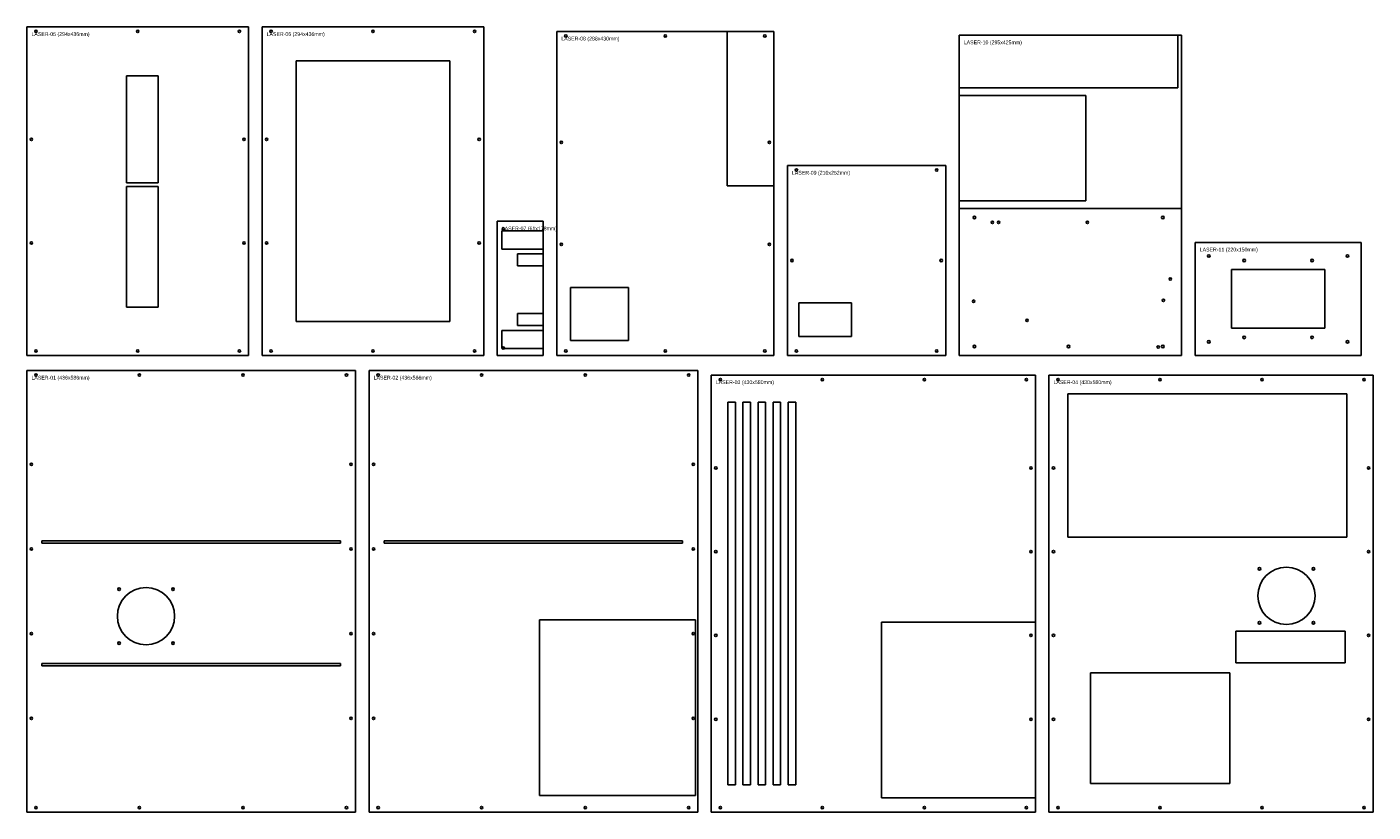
# Model space of a CAD drawing. Header units: metres. Extents: x 0 to 1786, y 0 to 1042.
import ezdxf

# ---------------------------------------------------------------- set-up
doc = ezdxf.new("R2010")
doc.units = ezdxf.units.M

msp = doc.modelspace()

# ---------------------------------------------------------------- linework, layer by layer
at = {"layer": 'CORTE_EXTERNO'}
for p, q in [((294, 1042), (0, 1042)), ((0, 1042), (0, 606)), ((294, 606), (294, 1042)), ((606, 1042), (312, 1042)), ((312, 1042), (312, 606)), ((606, 606), (606, 1042)), ((991, 1036), (703, 1036)), ((703, 1036), (703, 606)), ((991, 606), (991, 1036)), ((1532, 1031), (1237, 1031)), ((1237, 1031), (1237, 606)), ((1532, 606), (1532, 1031)), ((1219, 858), (1009, 858)), ((1009, 858), (1009, 606)), ((1219, 606), (1219, 858)), ((685, 784), (624, 784)), ((624, 784), (624, 606)), ((685, 606), (685, 784)), ((1770, 756), (1550, 756)), ((1550, 756), (1550, 606)), ((1770, 606), (1770, 756)), ((0, 606), (294, 606)), ((312, 606), (606, 606)), ((624, 606), (685, 606)), ((703, 606), (991, 606)), ((1009, 606), (1219, 606)), ((1237, 606), (1532, 606)), ((1550, 606), (1770, 606)), ((436, 586), (0, 586)), ((0, 586), (0, 0)), ((436, 0), (436, 586)), ((890, 586), (454, 586)), ((454, 586), (454, 0)), ((890, 0), (890, 586)), ((1338, 580), (908, 580)), ((908, 580), (908, 0)), ((1338, 0), (1338, 580)), ((1786, 580), (1356, 580)), ((1356, 580), (1356, 0)), ((1786, 0), (1786, 580)), ((0, 0), (436, 0)), ((454, 0), (890, 0)), ((908, 0), (1338, 0)), ((1356, 0), (1786, 0))]:
    msp.add_line(p, q, dxfattribs=at)
at = {"layer": 'CORTE_INTERNO'}
for p, q in [((991, 1036), (929, 1036)), ((929, 1036), (929, 831)), ((991, 831), (991, 1036)), ((1527, 1031), (1237, 1031)), ((1237, 1031), (1237, 961)), ((1527, 961), (1527, 1031)), ((561, 997), (357, 997)), ((357, 997), (357, 651)), ((561, 651), (561, 997)), ((174, 977), (132, 977)), ((132, 977), (132, 835)), ((174, 835), (174, 977)), ((1237, 961), (1527, 961)), ((1405, 951), (1237, 951)), ((1237, 951), (1237, 811)), ((1405, 811), (1405, 951)), ((132, 835), (174, 835)), ((174, 830), (132, 830)), ((132, 830), (132, 670)), ((174, 670), (174, 830)), ((929, 831), (991, 831)), ((1237, 811), (1405, 811)), ((1532, 801), (1237, 801)), ((1237, 801), (1237, 606)), ((1532, 606), (1532, 801)), ((685, 771.2), (630.2, 771.2)), ((630.2, 771.2), (630.2, 747.2)), ((685, 747.2), (685, 771.2)), ((630.2, 747.2), (685, 747.2)), ((685, 740.8), (650.7, 740.8)), ((650.7, 740.8), (650.7, 724.8)), ((685, 724.8), (685, 740.8)), ((650.7, 724.8), (685, 724.8)), ((1722, 720), (1598, 720)), ((1598, 720), (1598, 642)), ((1722, 642), (1722, 720)), ((798, 696), (721, 696)), ((721, 696), (721, 626)), ((798, 626), (798, 696)), ((132, 670), (174, 670)), ((685, 661.8), (650.7, 661.8)), ((650.7, 661.8), (650.7, 645.8)), ((685, 645.8), (685, 661.8)), ((1094, 676), (1024, 676)), ((1024, 676), (1024, 631)), ((1094, 631), (1094, 676)), ((357, 651), (561, 651)), ((650.7, 645.8), (685, 645.8)), ((685, 639.3), (630.2, 639.3)), ((630.2, 639.3), (630.2, 615.3)), ((685, 615.3), (685, 639.3)), ((721, 626), (798, 626)), ((1024, 631), (1094, 631)), ((1598, 642), (1722, 642)), ((630.2, 615.3), (685, 615.3)), ((1237, 606), (1532, 606)), ((1751, 555), (1381, 555)), ((1381, 555), (1381, 365)), ((1751, 365), (1751, 555)), ((940, 544), (930, 544)), ((930, 544), (930, 36)), ((940, 36), (940, 544)), ((960, 544), (950, 544)), ((950, 544), (950, 36)), ((960, 36), (960, 544)), ((980, 544), (970, 544)), ((970, 544), (970, 36)), ((980, 36), (980, 544)), ((1000, 544), (990, 544)), ((990, 544), (990, 36)), ((1000, 36), (1000, 544)), ((1020, 544), (1010, 544)), ((1010, 544), (1010, 36)), ((1020, 36), (1020, 544)), ((416, 360), (20, 360)), ((20, 360), (20, 357)), ((416, 357), (416, 360)), ((870, 360), (474, 360)), ((474, 360), (474, 357)), ((870, 357), (870, 360)), ((1381, 365), (1751, 365)), ((20, 357), (416, 357)), ((474, 357), (870, 357)), ((887, 255), (680, 255)), ((680, 255), (680, 22)), ((887, 22), (887, 255)), ((1338, 252), (1134, 252)), ((1134, 252), (1134, 19)), ((1338, 19), (1338, 252)), ((1749, 240), (1604, 240)), ((1604, 240), (1604, 198)), ((1749, 198), (1749, 240)), ((416, 197), (20, 197)), ((20, 197), (20, 194)), ((416, 194), (416, 197)), ((1604, 198), (1749, 198)), ((20, 194), (416, 194)), ((1596, 185), (1411, 185)), ((1411, 185), (1411, 38)), ((1596, 38), (1596, 185)), ((930, 36), (940, 36)), ((950, 36), (960, 36)), ((970, 36), (980, 36)), ((990, 36), (1000, 36)), ((1010, 36), (1020, 36)), ((1411, 38), (1596, 38)), ((680, 22), (887, 22)), ((1134, 19), (1338, 19))]:
    msp.add_line(p, q, dxfattribs=at)
at = {"layer": 'FUROS_CIRCULARES'}
for centre, radius in [((12, 1036), 1.6), ((147, 1036), 1.6), ((282, 1036), 1.6), ((324, 1036), 1.6), ((459, 1036), 1.6), ((594, 1036), 1.6), ((715, 1030), 1.6), ((847, 1030), 1.6), ((979, 1030), 1.6), ((6, 892.7), 1.6), ((288, 892.7), 1.6), ((318, 892.7), 1.6), ((600, 892.7), 1.6), ((709, 888.7), 1.6), ((985, 888.7), 1.6), ((1021, 852), 1.6), ((1207, 852), 1.6), ((1257, 789), 1.75), ((1507, 789), 1.75), ((632, 774), 1.6), ((1280.9, 782.5), 1.6), ((1289.2, 782.5), 1.6), ((1406.9, 782.5), 1.6), ((6, 755.3), 1.6), ((288, 755.3), 1.6), ((318, 755.3), 1.6), ((600, 755.3), 1.6), ((709, 753.3), 1.6), ((985, 753.3), 1.6), ((1015, 732), 1.6), ((1213, 732), 1.6), ((1568, 738), 1.75), ((1615, 732), 1.75), ((1705, 732), 1.75), ((1752, 738), 1.75), ((1517, 707.3), 1.6), ((1256, 678), 1.6), ((1507.9, 679), 1.6), ((1326.9, 652.5), 1.6), ((1568, 624), 1.75), ((1615, 630), 1.75), ((1705, 630), 1.75), ((1752, 624), 1.75), ((12, 612), 1.6), ((147, 612), 1.6), ((282, 612), 1.6), ((324, 612), 1.6), ((459, 612), 1.6), ((594, 612), 1.6), ((632, 616), 1.6), ((715, 612), 1.6), ((847, 612), 1.6), ((979, 612), 1.6), ((1021, 612), 1.6), ((1207, 612), 1.6), ((1257, 618), 1.75), ((1382, 618), 1.75), ((1500.9, 617.1), 1.6), ((1507, 618), 1.75), ((12, 580), 1.6), ((149.3, 580), 1.6), ((286.7, 580), 1.6), ((424, 580), 1.6), ((466, 580), 1.6), ((603.3, 580), 1.6), ((740.7, 580), 1.6), ((878, 580), 1.6), ((920, 574), 1.6), ((1055.3, 574), 1.6), ((1190.7, 574), 1.6), ((1326, 574), 1.6), ((1368, 574), 1.6), ((1503.3, 574), 1.6), ((1638.7, 574), 1.6), ((1774, 574), 1.6), ((6, 461.6), 1.6), ((430, 461.6), 1.6), ((460, 461.6), 1.6), ((884, 461.6), 1.6), ((914, 456.8), 1.6), ((1332, 456.8), 1.6), ((1362, 456.8), 1.6), ((1780, 456.8), 1.6), ((6, 349.2), 1.6), ((430, 349.2), 1.6), ((460, 349.2), 1.6), ((884, 349.2), 1.6), ((914, 345.6), 1.6), ((1332, 345.6), 1.6), ((1362, 345.6), 1.6), ((1780, 345.6), 1.6), ((1671, 287), 38), ((1635.2, 322.8), 1.75), ((1706.8, 322.8), 1.75), ((158, 260), 38), ((122.2, 295.8), 1.75), ((193.8, 295.8), 1.75), ((1635.2, 251.2), 1.75), ((1706.8, 251.2), 1.75), ((6, 236.8), 1.6), ((430, 236.8), 1.6), ((460, 236.8), 1.6), ((884, 236.8), 1.6), ((914, 234.4), 1.6), ((1332, 234.4), 1.6), ((1362, 234.4), 1.6), ((1780, 234.4), 1.6), ((122.2, 224.2), 1.75), ((193.8, 224.2), 1.75), ((6, 124.4), 1.6), ((430, 124.4), 1.6), ((460, 124.4), 1.6), ((884, 124.4), 1.6), ((914, 123.2), 1.6), ((1332, 123.2), 1.6), ((1362, 123.2), 1.6), ((1780, 123.2), 1.6), ((12, 6), 1.6), ((149.3, 6), 1.6), ((286.7, 6), 1.6), ((424, 6), 1.6), ((466, 6), 1.6), ((603.3, 6), 1.6), ((740.7, 6), 1.6), ((878, 6), 1.6), ((920, 6), 1.6), ((1055.3, 6), 1.6), ((1190.7, 6), 1.6), ((1326, 6), 1.6), ((1368, 6), 1.6), ((1503.3, 6), 1.6), ((1638.7, 6), 1.6), ((1774, 6), 1.6)]:
    msp.add_circle(centre, radius, dxfattribs=at)

# ---------------------------------------------------------------- texts
at = {"layer": 'LEGENDA'}
for s, p in [('LASER-05 (294x436mm)', (6, 1030)), ('LASER-06 (294x436mm)', (318, 1030)), ('LASER-08 (288x430mm)', (709, 1024)), ('LASER-10 (295x425mm)', (1243, 1019)), ('LASER-09 (210x252mm)', (1015, 846)), ('LASER-07 (61x178mm)', (630, 772)), ('LASER-11 (220x150mm)', (1556, 744)), ('LASER-01 (436x586mm)', (6, 574)), ('LASER-02 (436x586mm)', (460, 574)), ('LASER-03 (430x580mm)', (914, 568)), ('LASER-04 (430x580mm)', (1362, 568))]:
    msp.add_text(s, height=5, dxfattribs=at).set_placement(p)

doc.saveas('drawing.dxf')
